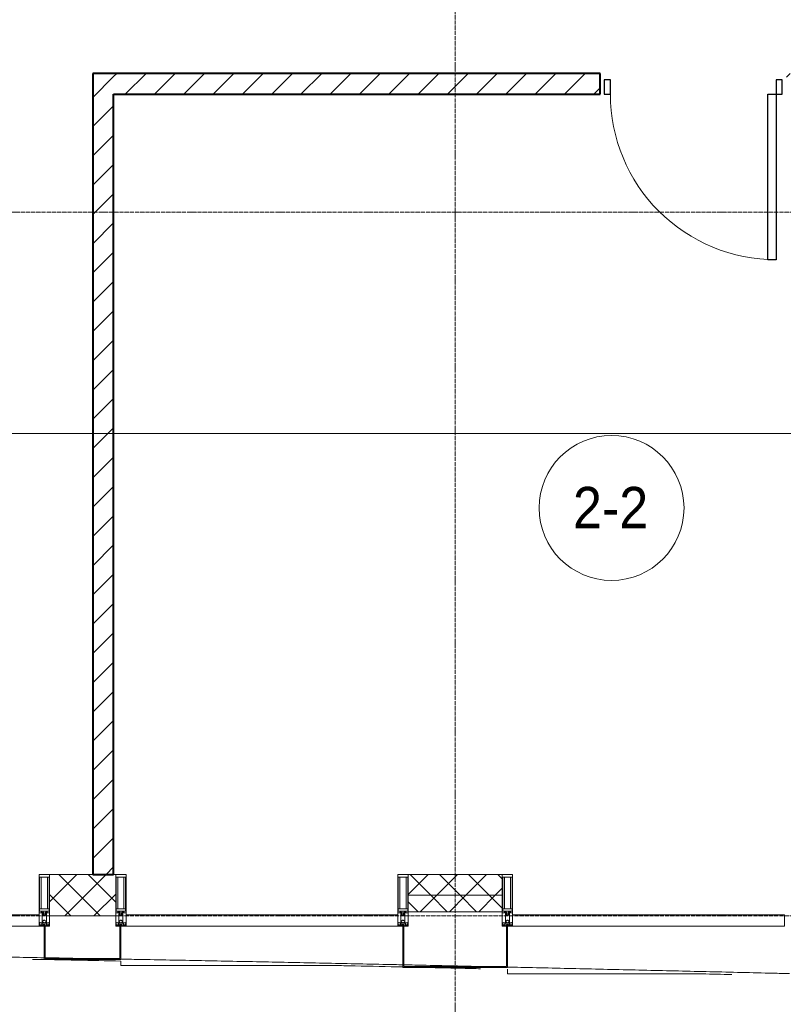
# Model space of a CAD drawing. Header units: millimetres. Extents: x 104173 to 188470, y 7718 to 222239.
# Tile 8 of 50: x 113046 to 116735, y 14973 to 19730. Entities that reach past the tile are written whole.
import ezdxf

# ---------------------------------------------------------------- set-up
doc = ezdxf.new("R2010")
doc.units = ezdxf.units.MM
doc.linetypes.add('ADSK_Линия сетки', pattern=[25, 20, -2.5, 0, -2.5])
doc.linetypes.add('Линия сетки', pattern=[25, 20, -2.5, 0, -2.5])
for name, color, linetype, lineweight in [('Двери', 7, 'Continuous', 18), ('Импосты витража', 7, 'Continuous', 18), ('Колонны', 7, 'Continuous', 18), ('Марки помещений', 7, 'Continuous', 20), ('Оси', 7, 'Continuous', 9), ('Панели витража', 7, 'Continuous', 18), ('Стены разрез', 7, 'Continuous', 40), ('Стены штриховка', 7, 'Continuous', 40), ('Форма', 7, 'Continuous', 18), ('Формообразующий элемент-перекрытие', 7, 'Continuous', 18), ('Элементы узлов', 7, 'Continuous', 18)]:
    doc.layers.add(name, color=color, linetype=linetype, lineweight=lineweight)
doc.styles.add('Arial_2', font='arial.ttf', dxfattribs={"width": 0.9, "height": 200})
pattern_1 = [(45, (0, 0), (-70.71068, 70.71068), [])]
pattern_2 = [(45, (0, 0), (-70.71068, 70.71068), []), (135, (0, 0), (-70.71068, -70.71068), [])]

# ---------------------------------------------------------------- blocks, each defined once
blk = doc.blocks.new('A_DOR_Door - Вн_3_Одинарная_900x2100-3010585-МКСС_К4_L22_74_700_')
at = {"layer": 'Двери', "color": 253, "lineweight": 30, "true_color": 0xaaaaaa}
for p, q in [((-400, 50), (-400, 850)), ((-400, 850), (-360, 850)), ((-400, 50), (-400, 850)), ((-360, 850), (-360, 50)), ((-430, 50), (-430, -20)), ((-400, 50), (-430, 50)), ((-360, 50), (-400, 50)), ((-400, -20), (-400, 50)), ((430, 50), (400, 50)), ((400, 50), (400, -20)), ((430, -20), (430, 50)), ((-430, -20), (-400, -20)), ((400, -20), (430, -20))]:
    blk.add_line(p, q, dxfattribs=at)
at = {"layer": 'Двери', "color": 254, "lineweight": 9, "true_color": 0xd4d4d4}
blk.add_arc((-400, 50), 800, 360, 90, dxfattribs=at)
blk = doc.blocks.new('135_SLK_K4_AR_rvt-1-МКСС_К4_L22_74_700_')
at = {"layer": 'Стены разрез', "lineweight": 9, "true_color": 0xaaaaaa}
h = blk.add_hatch(dxfattribs=at)
h.set_pattern_fill('FP_3', color=253, style=0, pattern_type=2)
h.set_pattern_definition(pattern_1)
h.paths.add_polyline_path([(113400, 15600), (113500, 15600), (113500, 19469.9), (113400, 19469.9), (113400, 15781.3)])
h = blk.add_hatch(dxfattribs=at)
h.set_pattern_fill('FP_3', color=253, style=0, pattern_type=2)
h.set_pattern_definition(pattern_1)
h.paths.add_polyline_path([(116850, 19369.9), (116850, 19469.9), (116750, 19469.9), (116750, 19369.9), (116819.3, 19369.9)])
h.paths.add_polyline_path([(114965.6, 19369.9), (115850, 19369.9), (115850, 19469.9), (113500, 19469.9), (113500, 19369.9)])
at = {"layer": 'Стены разрез', "color": 253, "true_color": 0xaaaaaa}
for p, q in [((113500, 19469.9), (113400, 19469.9)), ((113400, 19469.9), (113400, 15600)), ((115850, 19469.9), (113500, 19469.9)), ((115850, 19369.9), (115850, 19469.9)), ((113500, 15600), (113500, 19369.9)), ((113500, 19369.9), (115850, 19369.9)), ((113400, 15600), (113500, 15600))]:
    blk.add_line(p, q, dxfattribs=at)
at = {"layer": 'Двери', "color": 253, "lineweight": 18, "true_color": 0xaaaaaa, "rotation": 180}
blk.add_blockref('A_DOR_Door - Вн_3_Одинарная_900x2100-3010585-МКСС_К4_L22_74_700_', (116300, 19419.9), dxfattribs=at)
blk = doc.blocks.new('System Panel - A_PAN_Glass-7508972-МКСС_К4_L22_74_700_')
at = {"layer": 'Панели витража', "color": 253, "lineweight": 5, "true_color": 0xaaaaaa}
for p, q in [((656.25, 55), (-656.25, 55)), ((-656.25, 55), (-656.25, 0)), ((656.25, 0), (656.25, 55)), ((-656.25, 0), (656.25, 0))]:
    blk.add_line(p, q, dxfattribs=at)
blk = doc.blocks.new('Rectangular Mullion - 50Wx250H-2623690-МКСС_К4_L22_74_700_')
at = {"layer": 'Элементы узлов', "color": 253, "lineweight": 5, "true_color": 0xaaaaaa}
for p, q in [((-25, 65.2), (-25, 250)), ((-25, 250), (0, 250)), ((25, 250), (0, 250)), ((25, 65.2), (25, 250)), ((-23, 237.3), (0, 237.3)), ((-23, 237.3), (-23, 73.6)), ((-14.9, 84), (-14.9, 237.3)), ((23, 237.3), (0, 237.3)), ((14.9, 84), (14.9, 237.3)), ((23, 237.3), (23, 73.6)), ((-14, 65.2), (-25, 65.2)), ((0, 84), (-23, 84)), ((-0.5, 73.6), (-23, 73.6)), ((-14, 71.3), (-14, 65.2)), ((-10, 71.3), (-14, 71.3)), ((-10, 53), (-10, 71.3)), ((-8.7, 53), (-10, 53)), ((-10, 53), (-10, 17)), ((-8.7, 53), (-7, 54.7)), ((-7, 65.2), (-5.9, 67.3)), ((-7, 65.2), (-7, 54.7)), ((-4.1, 67.3), (-5.9, 67.3)), ((-4.1, 67.3), (-2.9, 65.1)), ((-2.9, 65.1), (-2.9, 54.6)), ((-1.3, 53), (-2.9, 54.6)), ((0, 53), (-1.3, 53)), ((0, 84), (23, 84)), ((0, 53), (1.3, 53)), ((0.5, 73.6), (23, 73.6)), ((1.3, 53), (2.9, 54.6)), ((4.1, 67.3), (2.9, 65.1)), ((2.9, 65.1), (2.9, 54.6)), ((4.1, 67.3), (5.9, 67.3)), ((7, 65.2), (5.9, 67.3)), ((7, 65.2), (7, 54.7)), ((8.7, 53), (7, 54.7)), ((8.7, 53), (10, 53)), ((10, 71.3), (14, 71.3)), ((10, 53), (10, 71.3)), ((10, 53), (10, 17)), ((14, 71.3), (14, 65.2)), ((14, 65.2), (25, 65.2)), ((-23.8, 14.6), (-25, 14.2)), ((-25, 0), (-25, 14.2)), ((-22.3, 17), (-23.8, 17)), ((-23.8, 17), (-23.8, 14.6)), ((-22.5, 10.6), (-23.8, 14.6)), ((-22.5, 10.6), (-23.7, 9.9)), ((-23.7, 1.3), (-23.7, 9.9)), ((-23.7, 1.3), (-11.8, 1.3)), ((-23.2, 10.2), (-22.5, 8)), ((-22.5, 8), (-22.5, 4.5)), ((-21.3, 4.5), (-22.5, 4.5)), ((-22.3, 17), (-22.3, 16)), ((-22.3, 16), (-21.3, 16)), ((-19, 17.6), (-21.3, 16)), ((-21.3, 4.5), (-21.3, 6.5)), ((-21.3, 6.5), (-14.2, 6.5)), ((-18.4, 16.6), (-19, 17.6)), ((-7.4, 16.6), (-18.4, 16.6)), ((-14.2, 6.5), (-14.2, 4.5)), ((-13.2, 4.5), (-14.2, 4.5)), ((-13.2, 4.5), (-12.2, 7.2)), ((-12.7, 7.6), (-11.3, 11.4)), ((-12.7, 7.6), (-11.8, 6.9)), ((-12.2, 9), (-12.2, 14.8)), ((-12.2, 14.8), (0, 14.8)), ((-11.8, 1.3), (-11.8, 6.9)), ((-10.5, 11.2), (-11.3, 11.4)), ((-10.5, 1.5), (-10.5, 11.2)), ((-4.8, 1.5), (-10.5, 1.5)), ((-10, 17), (-7.5, 17)), ((-8.5, 23), (-1.5, 30)), ((-8.5, 18.5), (-8.5, 23)), ((-7.5, 18.5), (-8.5, 18.5)), ((-7.5, 17), (-7.5, 18.5)), ((-7.4, 18), (-7.4, 16.6)), ((-2.6, 18), (-7.4, 18)), ((0, 8), (-4.8, 8)), ((-4.8, 1.5), (-4.8, 8)), ((-2.6, 18), (-2.6, 16.8)), ((-2.6, 16.8), (0, 16.8)), ((-1.5, 30), (0, 30)), ((1.5, 30), (0, 30)), ((2.6, 16.8), (0, 16.8)), ((0, 14.8), (0, 16.8)), ((0, 14.8), (0, 16.8)), ((12.2, 14.8), (0, 14.8)), ((0, 0), (0, 8)), ((0, 8), (4.8, 8)), ((0, 0), (0, 8)), ((8.5, 23), (1.5, 30)), ((2.6, 18), (2.6, 16.8)), ((2.6, 18), (7.4, 18)), ((4.8, 1.5), (4.8, 8)), ((4.8, 1.5), (10.5, 1.5)), ((7.4, 18), (7.4, 16.6)), ((7.4, 16.6), (18.4, 16.6)), ((7.5, 18.5), (8.5, 18.5)), ((7.5, 17), (7.5, 18.5)), ((10, 17), (7.5, 17)), ((8.5, 18.5), (8.5, 23)), ((10.5, 11.2), (11.3, 11.4)), ((10.5, 1.5), (10.5, 11.2)), ((12.7, 7.6), (11.3, 11.4)), ((12.7, 7.6), (11.8, 6.9)), ((11.8, 1.3), (11.8, 6.9)), ((23.7, 1.3), (11.8, 1.3)), ((12.2, 9), (12.2, 14.8)), ((13.2, 4.5), (12.2, 7.2)), ((13.2, 4.5), (14.2, 4.5)), ((21.3, 6.5), (14.2, 6.5)), ((14.2, 6.5), (14.2, 4.5)), ((18.4, 16.6), (19, 17.6)), ((19, 17.6), (21.3, 16)), ((22.3, 16), (21.3, 16)), ((21.3, 4.5), (21.3, 6.5)), ((21.3, 4.5), (22.5, 4.5)), ((22.3, 17), (22.3, 16)), ((22.3, 17), (23.8, 17)), ((22.5, 10.6), (23.8, 14.6)), ((22.5, 10.6), (23.7, 9.9)), ((23.2, 10.2), (22.5, 8)), ((22.5, 8), (22.5, 4.5)), ((23.7, 1.3), (23.7, 9.9)), ((23.8, 17), (23.8, 14.6)), ((23.8, 14.6), (25, 14.2)), ((25, 0), (25, 14.2)), ((-25, 0), (0, 0)), ((25, 0), (0, 0))]:
    blk.add_line(p, q, dxfattribs=at)
for centre, start, end in [((-0.5, 73.1), 360, 90), ((0.5, 73.1), 90, 180)]:
    blk.add_arc(centre, 0.5, start, end, dxfattribs=at)
blk = doc.blocks.new('Rectangular Mullion - R_StandardFrame_50Wx250H-V32-МКСС_К4_L22_74_700_')
at = {"layer": 'Импосты витража', "color": 253, "lineweight": 5, "true_color": 0xaaaaaa}
for p, q in [((-25, -250), (-25, 0)), ((-25, 0), (0, 0)), ((5, 0), (25, 0)), ((25, 0), (25, -250)), ((25, -250), (-25, -250))]:
    blk.add_line(p, q, dxfattribs=at)
blk = doc.blocks.new('Rectangular Mullion - R_StandardFrame_50Wx250H-7505731-МКСС_К4_L22_74_700_')
at = {"layer": 'Импосты витража', "color": 253, "lineweight": 5, "true_color": 0xaaaaaa}
for p, q in [((-25, -250), (-25, 0)), ((-25, 0), (-5, 0)), ((0, 0), (25, 0)), ((25, 0), (25, -250)), ((25, -250), (-25, -250))]:
    blk.add_line(p, q, dxfattribs=at)
blk = doc.blocks.new('System Panel - A_PAN_Glass-7508020-МКСС_К4_L22_74_700_')
at = {"layer": 'Панели витража', "color": 253, "lineweight": 5, "true_color": 0xaaaaaa}
for p, q in [((656.25, 55), (-656.25, 55)), ((-656.25, 55), (-656.25, 0)), ((656.25, 0), (656.25, 55)), ((-656.25, 0), (656.25, 0))]:
    blk.add_line(p, q, dxfattribs=at)
blk = doc.blocks.new('A_SLK_PAN_Type1 - Прямой тип панели-6537831-МКСС_К4_L22_74_700_')
at = {"layer": 'Колонны', "lineweight": 5}
for p, q in [((-252.5, 200), (252.5, 200)), ((-252.5, 0), (-252.5, 200)), ((-247.5, 195), (-247.5, 0)), ((247.5, 195), (-247.5, 195)), ((247.5, 0), (247.5, 195)), ((252.5, 200), (252.5, 0)), ((-247.5, 0), (-252.5, 0)), ((252.5, 0), (247.5, 0))]:
    blk.add_line(p, q, dxfattribs=at)
blk = doc.blocks.new('A_SLK_PAN_Type1 - Прямой тип панели-6537834-МКСС_К4_L22_74_700_')
at = {"layer": 'Колонны', "lineweight": 5}
for p, q in [((-185, 160), (185, 160)), ((-185, 0), (-185, 160)), ((-180, 155), (-180, 0)), ((180, 155), (-180, 155)), ((180, 0), (180, 155)), ((185, 160), (185, 0)), ((-180, 0), (-185, 0)), ((185, 0), (180, 0))]:
    blk.add_line(p, q, dxfattribs=at)
blk = doc.blocks.new('A_OGR_PAN_Отлив - A_OGR_PAN_Отлив-6121293-МКСС_К4_L22_74_700_')
at = {"layer": 'Колонны', "color": 253, "lineweight": 5, "true_color": 0xaaaaaa}
for q in [(-681.2, -208.1), (261.7, -230)]:
    blk.add_line((-681.2, -230), q, dxfattribs=at)
blk = doc.blocks.new('A_OGR_PAN_Отлив - A_OGR_PAN_Отлив-6121270-МКСС_К4_L22_74_700_')
at = {"layer": 'Колонны', "color": 253, "lineweight": 5, "true_color": 0xaaaaaa}
for q in [(-681.2, -168.2), (373.6, -190)]:
    blk.add_line((-681.2, -190), q, dxfattribs=at)
blk = doc.blocks.new('135_SLK_K4_AR_FCD_rvt-1-МКСС_К4_L22_74_700_')
at = {"layer": 'Стены разрез', "lineweight": 5, "true_color": 0xaaaaaa}
h = blk.add_hatch(dxfattribs=at)
h.set_pattern_fill('FP_4', color=253, style=0, pattern_type=2)
h.set_pattern_definition(pattern_2)
h.paths.add_polyline_path([(113510, 15400), (113510, 15600), (113190, 15600), (113190, 15400)])
h = blk.add_hatch(dxfattribs=at)
h.set_pattern_fill('FP_4', color=253, style=0, pattern_type=2)
h.set_pattern_definition(pattern_2)
h.paths.add_polyline_path([(115377.5, 15500), (115377.5, 15600), (114922.5, 15600), (114922.5, 15500), (114965.6, 15500)])
h = blk.add_hatch(dxfattribs=at)
h.set_pattern_fill('FP_4', color=253, style=0, pattern_type=2)
h.set_pattern_definition(pattern_2)
h.paths.add_polyline_path([(114922.5, 15420), (115377.5, 15420), (115377.5, 15500), (114922.5, 15500)])
at = {"layer": 'Стены разрез', "color": 253, "lineweight": 9, "true_color": 0xaaaaaa}
for p, q in [((113510, 15600), (113190, 15600)), ((113190, 15600), (113190, 15400)), ((113510, 15400), (113510, 15600)), ((115377.5, 15600), (114922.5, 15600)), ((114922.5, 15600), (114922.5, 15420)), ((115377.5, 15420), (115377.5, 15600)), ((114922.5, 15420), (115377.5, 15420)), ((113190, 15400), (113510, 15400))]:
    blk.add_line(p, q, dxfattribs=at)
at = {"layer": 'Стены штриховка', "color": 253, "lineweight": 9, "true_color": 0xaaaaaa}
blk.add_line((115377.5, 15500), (114922.5, 15500), dxfattribs=at)
at = {"layer": 'Форма', "color": 253, "lineweight": 9, "true_color": 0xaaaaaa}
blk.add_line((136800, 17730), (109980.6, 17730), dxfattribs=at)
for points, knots in [([(109980.6, 15230), (110081.6, 15230), (110284.1, 15229.7), (110588.8, 15228.6), (110843.3, 15227.1), (111047, 15225.7), (111199.8, 15224.4), (111352.5, 15223), (111555.8, 15221), (111809.5, 15218.1), (112063.2, 15214.9), (112266.3, 15212.1), (112418.9, 15209.9), (112571.6, 15207.6), (112774.8, 15204.5), (112972.5, 15201.2), (113119.5, 15198.7), (113165, 15197.9)], [-1, -1, -1, -1, -0.9886364, -0.9772727, -0.9659091, -0.9602273, -0.9545455, -0.9488636, -0.9431818, -0.9318182, -0.9204545, -0.9147727, -0.9090909, -0.9034091, -0.8977273, -0.8863636, -0.8812715, -0.8812715, -0.8812715, -0.8812715]), ([(113534.9, 15191.3), (113569.2, 15190.6), (113654.4, 15189.1), (113790.5, 15186.5), (113993.7, 15182.5), (114247.5, 15177.5), (114501.3, 15172.3), (114704.4, 15168), (114819.6, 15165.5), (114884, 15164.1), (114897.5, 15163.8)], [-0.86747523, -0.86747523, -0.86747523, -0.86747523, -0.86363636, -0.85795455, -0.85227273, -0.84090909, -0.82954545, -0.82386364, -0.81818182, -0.8166685, -0.8166685, -0.8166685, -0.8166685]), ([(114902.3, 15163.7), (114938, 15163), (115024.6, 15161.1), (115154.2, 15158.3), (115248, 15156.2), (115291.1, 15155.2)], [-0.81649036, -0.81649036, -0.81649036, -0.81649036, -0.8125, -0.80681818, -0.80199405, -0.80199405, -0.80199405, -0.80199405]), ([(115402.6, 15152.8), (115423.9, 15152.3), (115546.7, 15149.5), (115720.2, 15145.6), (115923.4, 15141), (116075.8, 15137.4), (116228.3, 15133.9), (116431.5, 15129.2), (116610.3, 15125), (116738.4, 15121.9), (116765, 15121.3)], [-0.79783646, -0.79783646, -0.79783646, -0.79783646, -0.79545455, -0.78409091, -0.77840909, -0.77272727, -0.76704545, -0.76136364, -0.75, -0.74702655, -0.74702655, -0.74702655, -0.74702655])]:
    blk.add_open_spline(points, degree=3, knots=knots, dxfattribs=at)
blk.add_open_spline([(113169.9, 15197.8), (113214.4, 15197.1), (113258.9, 15196.3), (113303.4, 15195.5)], degree=3, dxfattribs=at)
at = {"layer": 'Формообразующий элемент-перекрытие', "color": 253, "lineweight": 5, "true_color": 0xaaaaaa}
for points, knots in [([(113535, 15181.9), (113392.7, 15184.7), (113250.1, 15187.5), (113107.6, 15190.1), (113107.4, 15190.1)], [0.8512246, 0.8512246, 0.8512246, 0.8512246, 0.86684783, 0.86687167, 0.86687167, 0.86687167, 0.86687167]), ([(114897.5, 15153.2), (114820.9, 15154.9), (114714.9, 15157.3), (114608.9, 15159.6), (114579.5, 15160.2)], [0.80136828, 0.80136828, 0.80136828, 0.80136828, 0.80978261, 0.81300486, 0.81300486, 0.81300486, 0.81300486]), ([(115272.7, 15144.8), (115244.3, 15145.5), (115164.5, 15147.3), (115084.8, 15149.1), (115033.5, 15150.2)], [0.787637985, 0.787637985, 0.787637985, 0.787637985, 0.79076087, 0.79639117, 0.79639117, 0.79639117, 0.79639117])]:
    blk.add_open_spline(points, degree=3, knots=knots, dxfattribs=at)
blk.add_open_spline([(116486, 15116.7), (116438.1, 15117.8), (116390.2, 15118.9), (116342.3, 15120.1)], degree=3, dxfattribs=at)
at = {"layer": 'Импосты витража', "color": 253, "lineweight": 5, "true_color": 0xaaaaaa}
for p in [(113165, 15350), (113535, 15350), (114897.5, 15350), (115402.5, 15350)]:
    blk.add_blockref('Rectangular Mullion - 50Wx250H-2623690-МКСС_К4_L22_74_700_', p, dxfattribs=at)
at = {"layer": 'Импосты витража', "color": 253, "lineweight": 5, "true_color": 0xaaaaaa, "extrusion": (0, 0, -1), "rotation": 180}
for name, p in [('Rectangular Mullion - R_StandardFrame_50Wx250H-V32-МКСС_К4_L22_74_700_', (-113165, 15350)), ('Rectangular Mullion - R_StandardFrame_50Wx250H-7505731-МКСС_К4_L22_74_700_', (-113535, 15350)), ('Rectangular Mullion - R_StandardFrame_50Wx250H-V32-МКСС_К4_L22_74_700_', (-114897.5, 15350)), ('Rectangular Mullion - R_StandardFrame_50Wx250H-7505731-МКСС_К4_L22_74_700_', (-115402.5, 15350))]:
    blk.add_blockref(name, p, dxfattribs=at)
at = {"layer": 'Колонны', "color": 253, "lineweight": 5, "true_color": 0xaaaaaa, "rotation": 180}
for name, p in [('A_SLK_PAN_Type1 - Прямой тип панели-6537834-МКСС_К4_L22_74_700_', (113350, 15350)), ('A_SLK_PAN_Type1 - Прямой тип панели-6537831-МКСС_К4_L22_74_700_', (115150, 15350))]:
    blk.add_blockref(name, p, dxfattribs=at)
at = {"layer": 'Колонны', "color": 253, "lineweight": 5, "true_color": 0xaaaaaa}
for name, p in [('A_OGR_PAN_Отлив - A_OGR_PAN_Отлив-6121270-МКСС_К4_L22_74_700_', (114216.3, 15350)), ('A_OGR_PAN_Отлив - A_OGR_PAN_Отлив-6121293-МКСС_К4_L22_74_700_', (116083.8, 15350))]:
    blk.add_blockref(name, p, dxfattribs=at)
at = {"layer": 'Панели витража', "color": 253, "lineweight": 5, "true_color": 0xaaaaaa}
for name, p in [('System Panel - A_PAN_Glass-7508020-МКСС_К4_L22_74_700_', (112483.8, 15350)), ('System Panel - A_PAN_Glass-7508020-МКСС_К4_L22_74_700_', (114216.3, 15350)), ('System Panel - A_PAN_Glass-7508972-МКСС_К4_L22_74_700_', (116083.8, 15350))]:
    blk.add_blockref(name, p, dxfattribs=at)
blk = doc.blocks.new('050_Марка_Помещение - Номер-620969-МКСС_К4_L22_74_700_')
at = {"layer": 'Марки помещений'}
blk.add_circle((0, 0), 3.5, dxfattribs=at)

msp = doc.modelspace()

# ---------------------------------------------------------------- linework, layer by layer
at = {"layer": 'Оси', "linetype": 'Линия сетки'}
msp.add_line((115150, 12025.7), (115150, 33100), dxfattribs=at)
at = {"layer": 'Оси', "linetype": 'ADSK_Линия сетки'}
for p, q in [((136991.6, 18800), (104991.1, 18800)), ((136991.6, 15400), (104991.1, 15400))]:
    msp.add_line(p, q, dxfattribs=at)

# ---------------------------------------------------------------- block references
at = {"lineweight": 5}
for name in ['135_SLK_K4_AR_FCD_rvt-1-МКСС_К4_L22_74_700_', '135_SLK_K4_AR_rvt-1-МКСС_К4_L22_74_700_']:
    msp.add_blockref(name, (0, 0), dxfattribs=at)
at = {"layer": 'Марки помещений', "xscale": 99.99999999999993, "yscale": 99.99999999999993, "zscale": 99.99999999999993}
msp.add_blockref('050_Марка_Помещение - Номер-620969-МКСС_К4_L22_74_700_', (115905.4, 17371), dxfattribs=at)

# ---------------------------------------------------------------- texts
at = {"layer": 'Марки помещений', "lineweight": 9, "insert": (115718.9, 17472.7), "char_height": 200, "width": 447.342, "attachment_point": 1, "style": 'Arial_2'}
msp.add_mtext('2-2', dxfattribs=at)

doc.saveas('drawing.dxf')
